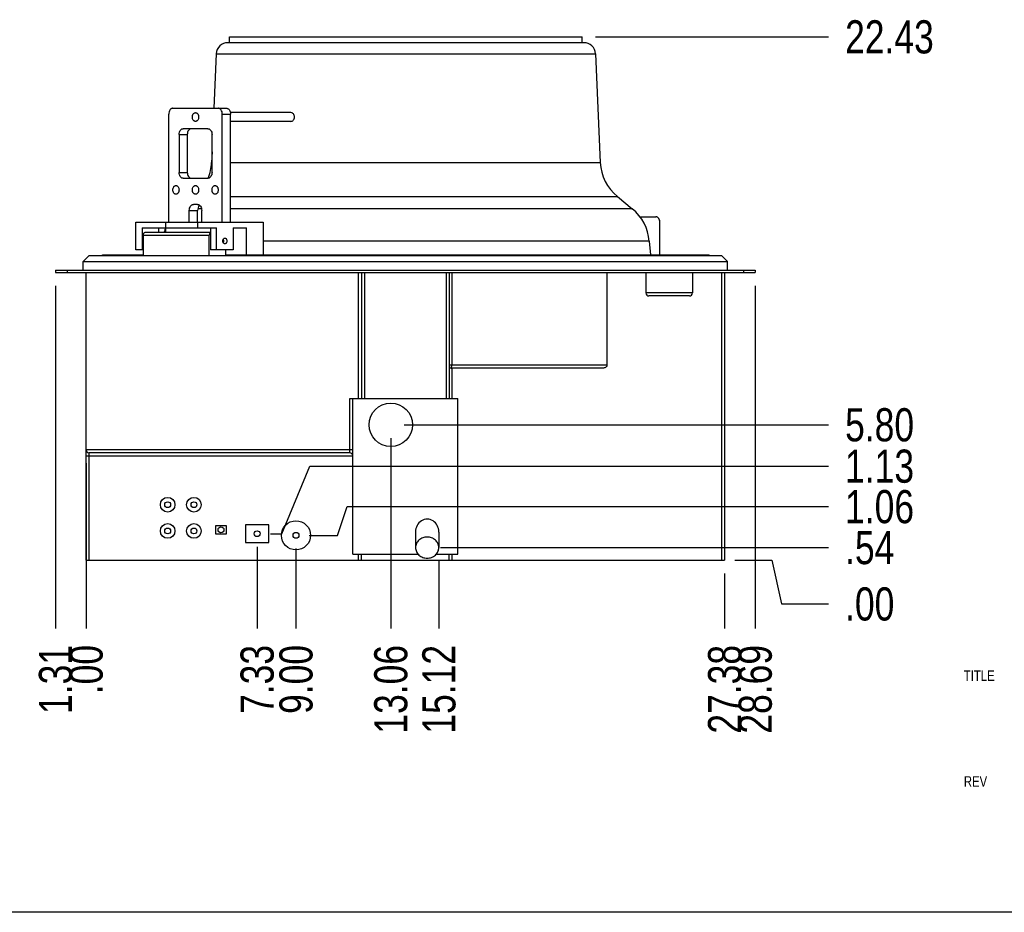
# Model space of a CAD drawing. Header units: inches. Extents: x 0 to 16, y 0 to 10.
# Tile 4 of 31: x 8.8 to 13.4, y 0 to 4.2. Entities that reach past the tile are written whole.
import ezdxf

# ---------------------------------------------------------------- set-up
doc = ezdxf.new("R2010")
doc.units = ezdxf.units.IN
doc.header["$LTSCALE"] = 0.935
doc.header["$MEASUREMENT"] = 0
doc.layers.get('0').update_dxf_attribs({"linetype": 'CONTINUOUS'})
doc.layers.add('02___PRT_ALL_AXES', color=7, linetype='CONTINUOUS')
doc.styles.get("Standard").update_dxf_attribs({"font": 'txt', "width": 0.8})
doc.dimstyles.new('DIMSTYLE_2', dxfattribs={"dimtxt": 0.15625, "dimasz": 0.1875, "dimexe": 0.125, "dimexo": 0.0625, "dimgap": 0.039062, "dimtad": 0, "dimtih": 1, "dimtoh": 1, "dimlfac": 9.090909, "dimzin": 4, "dimdsep": 46, "dimtxsty": 'STANDARD', "dimblk": '_FILLED', "dimblk1": '_FILLED', "dimblk2": '_FILLED', "dimcen": 0.09, "dimazin": 1, "dimtfac": 1, "dimtofl": 0, "dimtmove": 0, "dimatfit": 3, "dimldrblk": '_FILLED', "dimfxl": 1, "dimtolj": 1, "dimtzin": 4, "dimarcsym": 0})

# ---------------------------------------------------------------- blocks, each defined once
blk = doc.blocks.new('*D9')
at = {"color": 2, "linetype": 'CONTINUOUS'}
blk.add_line((8.9659, 2.954), (8.9659, 1.3388), dxfattribs=at)
at = {"color": 2, "linetype": 'CONTINUOUS', "insert": (8.8878, 1.2607), "char_height": 0.15625, "width": 0.5, "attachment_point": 3, "rotation": 90, "line_spacing_factor": 0.9}
blk.add_mtext('1.31', dxfattribs=at)
blk = doc.blocks.new('_FILLED')
at = {"color": 0, "linetype": 'BYBLOCK'}
blk.add_solid([(0, 0), (-1, 0.167), (-1, -0.167)], dxfattribs=at)
blk = doc.blocks.new('*D10')
at = {"color": 2, "linetype": 'CONTINUOUS'}
blk.add_line((9.1103, 2.1186), (9.1103, 1.3388), dxfattribs=at)
at = {"color": 2, "linetype": 'CONTINUOUS', "insert": (9.0322, 1.2607), "char_height": 0.15625, "width": 0.375, "attachment_point": 3, "rotation": 90, "line_spacing_factor": 0.9}
blk.add_mtext('.00', dxfattribs=at)
blk = doc.blocks.new('*D11')
at = {"color": 2, "linetype": 'CONTINUOUS'}
blk.add_line((9.9168, 1.7226), (9.9168, 1.3388), dxfattribs=at)
at = {"color": 2, "linetype": 'CONTINUOUS', "insert": (9.8387, 1.2607), "char_height": 0.15625, "width": 0.5, "attachment_point": 3, "rotation": 90, "line_spacing_factor": 0.9}
blk.add_mtext('7.33', dxfattribs=at)
blk = doc.blocks.new('*D12')
at = {"color": 2, "linetype": 'CONTINUOUS'}
blk.add_line((10.1002, 1.715), (10.1002, 1.3388), dxfattribs=at)
at = {"color": 2, "linetype": 'CONTINUOUS', "insert": (10.0221, 1.2607), "char_height": 0.15625, "width": 0.5, "attachment_point": 3, "rotation": 90, "line_spacing_factor": 0.9}
blk.add_mtext('9.00', dxfattribs=at)
blk = doc.blocks.new('*D13')
at = {"color": 2, "linetype": 'CONTINUOUS'}
blk.add_line((10.5472, 2.2365), (10.5472, 1.3388), dxfattribs=at)
at = {"color": 2, "linetype": 'CONTINUOUS', "insert": (10.469, 1.2607), "char_height": 0.15625, "width": 0.625, "attachment_point": 3, "rotation": 90, "line_spacing_factor": 0.9}
blk.add_mtext('13.06', dxfattribs=at)
blk = doc.blocks.new('*D14')
at = {"color": 2, "linetype": 'CONTINUOUS'}
blk.add_line((10.774, 1.6572), (10.774, 1.3388), dxfattribs=at)
at = {"color": 2, "linetype": 'CONTINUOUS', "insert": (10.6959, 1.2607), "char_height": 0.15625, "width": 0.625, "attachment_point": 3, "rotation": 90, "line_spacing_factor": 0.9}
blk.add_mtext('15.12', dxfattribs=at)
blk = doc.blocks.new('*D15')
at = {"color": 2, "linetype": 'CONTINUOUS'}
blk.add_line((12.1215, 1.5982), (12.1215, 1.3388), dxfattribs=at)
at = {"color": 2, "linetype": 'CONTINUOUS', "insert": (12.0434, 1.2607), "char_height": 0.15625, "width": 0.625, "attachment_point": 3, "rotation": 90, "line_spacing_factor": 0.9}
blk.add_mtext('27.38', dxfattribs=at)
blk = doc.blocks.new('*D16')
at = {"color": 2, "linetype": 'CONTINUOUS'}
blk.add_line((12.2659, 2.954), (12.2659, 1.3388), dxfattribs=at)
at = {"color": 2, "linetype": 'CONTINUOUS', "insert": (12.1878, 1.2607), "char_height": 0.15625, "width": 0.625, "attachment_point": 3, "rotation": 90, "line_spacing_factor": 0.9}
blk.add_mtext('28.69', dxfattribs=at)
blk = doc.blocks.new('*D17')
at = {"color": 2, "linetype": 'CONTINUOUS'}
blk.add_line((10.7815, 1.7197), (12.6116, 1.7197), dxfattribs=at)
at = {"color": 2, "linetype": 'CONTINUOUS', "insert": (12.6898, 1.7979), "char_height": 0.15625, "width": 0.375, "attachment_point": 1, "line_spacing_factor": 0.9}
blk.add_mtext('.54', dxfattribs=at)
blk = doc.blocks.new('*D18')
at = {"color": 2, "linetype": 'CONTINUOUS'}
for p, q in [((12.1697, 1.6607), (12.3446, 1.6607)), ((12.3446, 1.6607), (12.3895, 1.4539)), ((12.3895, 1.4539), (12.6116, 1.4539))]:
    blk.add_line(p, q, dxfattribs=at)
at = {"color": 2, "linetype": 'CONTINUOUS', "insert": (12.6898, 1.5321), "char_height": 0.15625, "width": 0.375, "attachment_point": 1, "line_spacing_factor": 0.9}
blk.add_mtext('.00', dxfattribs=at)
blk = doc.blocks.new('*D19')
at = {"color": 2, "linetype": 'CONTINUOUS'}
for p, q in [((10.296, 1.7775), (10.3409, 1.9129)), ((10.3409, 1.9129), (12.6116, 1.9129)), ((10.1627, 1.7775), (10.296, 1.7775))]:
    blk.add_line(p, q, dxfattribs=at)
at = {"color": 2, "linetype": 'CONTINUOUS', "insert": (12.6898, 1.991), "char_height": 0.15625, "width": 0.5, "attachment_point": 1, "line_spacing_factor": 0.9}
blk.add_mtext('1.06', dxfattribs=at)
blk = doc.blocks.new('*D20')
at = {"color": 2, "linetype": 'CONTINUOUS'}
for p, q in [((10.034, 1.7851), (10.165, 2.1038)), ((10.165, 2.1038), (12.6116, 2.1038)), ((9.9793, 1.7851), (10.034, 1.7851))]:
    blk.add_line(p, q, dxfattribs=at)
at = {"color": 2, "linetype": 'CONTINUOUS', "insert": (12.6898, 2.1819), "char_height": 0.15625, "width": 0.5, "attachment_point": 1, "line_spacing_factor": 0.9}
blk.add_mtext('1.13', dxfattribs=at)
blk = doc.blocks.new('*D21')
at = {"color": 2, "linetype": 'CONTINUOUS'}
blk.add_line((10.6097, 2.299), (12.6116, 2.299), dxfattribs=at)
at = {"color": 2, "linetype": 'CONTINUOUS', "insert": (12.6898, 2.3771), "char_height": 0.15625, "width": 0.5, "attachment_point": 1, "line_spacing_factor": 0.9}
blk.add_mtext('5.80', dxfattribs=at)
blk = doc.blocks.new('*D22')
at = {"color": 2, "linetype": 'CONTINUOUS'}
blk.add_line((11.5129, 4.1281), (12.6116, 4.1281), dxfattribs=at)
at = {"color": 2, "linetype": 'CONTINUOUS', "insert": (12.6898, 4.2062), "char_height": 0.15625, "width": 0.625, "attachment_point": 1, "line_spacing_factor": 0.9}
blk.add_mtext('22.43', dxfattribs=at)

msp = doc.modelspace()

# ---------------------------------------------------------------- linework, layer by layer
at = {"color": 7, "linetype": 'CONTINUOUS'}
for p, q in [((11.4579, 4.1006), (9.7792, 4.1006)), ((9.7242, 4.0479), (9.7131, 3.7912)), ((9.7242, 4.0479), (11.5128, 4.0479)), ((11.5128, 4.0479), (11.535, 3.5359)), ((9.5001, 3.2549), (9.5001, 3.7637)), ((9.5195, 3.7912), (9.7723, 3.7912)), ((9.7529, 3.2549), (9.7529, 3.7637)), ((9.7529, 3.7637), (9.7917, 3.7637)), ((9.7917, 3.2549), (9.7917, 3.7637)), ((9.6848, 3.6949), (9.5681, 3.6949)), ((9.5487, 3.6674), (9.5487, 3.4887)), ((9.5487, 3.6674), (9.5876, 3.6674)), ((9.5876, 3.6674), (9.5876, 3.4887)), ((9.7042, 3.4887), (9.7042, 3.6674)), ((9.7042, 3.5856), (9.7021, 3.5359)), ((9.7021, 3.5359), (9.7042, 3.5359)), ((9.7917, 3.5359), (11.535, 3.5359)), ((9.5487, 3.4887), (9.5876, 3.4887)), ((9.5681, 3.4612), (9.6848, 3.4612)), ((9.7917, 3.3749), (11.6158, 3.3749)), ((11.6158, 3.3749), (11.6861, 3.3176)), ((9.5973, 3.2549), (9.5973, 3.3099)), ((9.5973, 3.3099), (9.6362, 3.3099)), ((9.6362, 3.3374), (9.6167, 3.3374)), ((9.6362, 3.2549), (9.6362, 3.3099)), ((9.6548, 3.3176), (9.637, 3.3176)), ((9.6556, 3.2549), (9.6556, 3.3099)), ((11.6861, 3.3176), (9.7917, 3.3176)), ((9.345, 3.1243), (9.345, 3.2549)), ((9.345, 3.2549), (9.9452, 3.2549)), ((9.4853, 3.2549), (9.4853, 3.2274)), ((9.6365, 3.2549), (9.6365, 3.2274)), ((9.9452, 3.2549), (9.9452, 3.1007)), ((11.722, 3.2794), (11.7975, 3.2794)), ((11.8169, 3.1007), (11.8169, 3.2519)), ((9.3742, 3.2274), (9.3742, 3.1243)), ((9.3742, 3.2274), (9.726, 3.2274)), ((9.3905, 3.2068), (9.6968, 3.2068)), ((9.452, 3.2274), (9.452, 3.2068)), ((9.4865, 3.2068), (9.4865, 3.2274)), ((9.6968, 3.2274), (9.6968, 3.1243)), ((9.726, 3.1243), (9.726, 3.2274)), ((9.8038, 3.2274), (9.8038, 3.1243)), ((9.8038, 3.2274), (9.8675, 3.2274)), ((9.8675, 3.1007), (9.8675, 3.2274)), ((9.3804, 3.0968), (9.3804, 3.1925)), ((9.3804, 3.1925), (9.6915, 3.1925)), ((9.6915, 3.0968), (9.6915, 3.1925)), ((11.7664, 3.165), (9.9452, 3.165)), ((11.7664, 3.165), (11.7716, 3.1007)), ((9.3804, 3.1243), (9.345, 3.1243)), ((9.8038, 3.1243), (9.6968, 3.1243)), ((9.7693, 3.0968), (9.7693, 3.1243)), ((9.0969, 3.0693), (9.1244, 3.0968)), ((9.0969, 3.0281), (9.0969, 3.0693)), ((9.0969, 3.0693), (12.135, 3.0693)), ((9.1244, 3.0968), (12.1075, 3.0968)), ((9.1885, 3.1007), (9.3804, 3.1007)), ((9.7693, 3.1007), (12.0485, 3.1007)), ((12.135, 3.0693), (12.1075, 3.0968)), ((12.135, 3.0281), (12.135, 3.0693)), ((8.9659, 3.0281), (8.9659, 3.0165)), ((8.9659, 3.0281), (12.2659, 3.0281)), ((9.0209, 3.0281), (9.0209, 3.0165)), ((12.2109, 3.0281), (12.2109, 3.0165)), ((12.2659, 3.0281), (12.2659, 3.0165)), ((8.9659, 3.0165), (12.2659, 3.0165)), ((9.1103, 1.6607), (9.1103, 3.0165)), ((10.3954, 2.4228), (10.3954, 3.0165)), ((10.4097, 3.0165), (10.4097, 2.4228)), ((10.424, 3.0165), (10.424, 2.4228)), ((10.8084, 3.0165), (10.8084, 2.4228)), ((10.8227, 3.0165), (10.8227, 2.4228)), ((10.8347, 3.0165), (10.8347, 2.5803)), ((11.5671, 2.5803), (11.5671, 3.0165)), ((11.75, 3.0165), (11.75, 2.9208)), ((11.97, 3.0165), (11.97, 2.9208)), ((12.1072, 3.0165), (12.1072, 1.6607)), ((12.1215, 3.0165), (12.1215, 1.6607)), ((11.97, 2.9208), (11.75, 2.9208)), ((11.9557, 2.9065), (11.7643, 2.9065)), ((11.5671, 2.5803), (10.8227, 2.5803)), ((11.5469, 2.566), (10.8227, 2.566)), ((10.837, 2.4228), (10.837, 2.566)), ((10.3541, 2.4228), (10.8634, 2.4228)), ((10.3541, 2.1668), (10.3541, 2.4228)), ((10.3684, 1.6882), (10.3684, 2.4228)), ((10.8634, 1.6882), (10.8634, 2.4228)), ((10.3684, 2.1811), (9.1103, 2.1811)), ((9.1103, 2.1525), (10.3684, 2.1525)), ((9.1246, 1.6607), (9.1246, 2.1668)), ((10.3541, 2.1668), (9.1246, 2.1668)), ((9.7724, 1.8225), (9.7207, 1.8225)), ((9.7207, 1.8225), (9.7207, 1.7851)), ((9.7724, 1.7851), (9.7724, 1.8225)), ((9.9718, 1.8263), (9.8618, 1.8263)), ((9.8618, 1.8263), (9.8618, 1.7438)), ((9.9718, 1.7438), (9.9718, 1.8263)), ((9.7207, 1.7851), (9.7724, 1.7851)), ((9.8618, 1.7438), (9.9718, 1.7438)), ((10.3684, 1.6882), (10.6765, 1.6882)), ((10.3954, 1.6607), (10.3954, 1.6882)), ((10.4097, 1.6607), (10.4097, 1.6882)), ((10.7614, 1.6882), (10.8634, 1.6882)), ((10.8227, 1.6607), (10.8227, 1.6882)), ((10.837, 1.6607), (10.837, 1.6882)), ((9.1103, 1.6607), (12.1215, 1.6607)), ((16, 0), (0, 0))]:
    msp.add_line(p, q, dxfattribs=at)
for centre, radius, start, end in [((9.7792, 4.0456), 0.055, 90, 177.5234), ((11.4579, 4.0456), 0.055, 2.4766, 90), ((9.4823, 3.5454), 0.22, 337.4175, 357.5234), ((11.7548, 3.5454), 0.22, 182.4766, 230.82), ((9.6587, 3.3182), 0.0202, 129.6552, 135.8644), ((11.5471, 3.147), 0.22, 4.6742, 50.82), ((9.6899, 3.147), 0.22, 149.9726, 150.5357), ((9.6899, 3.147), 0.22, 158.4319, 164.2215), ((11.7643, 2.9208), 0.0143, 180, 270), ((11.9557, 2.9208), 0.0143, 270, 360), ((9.1246, 2.1811), 0.0143, 180, 270), ((10.3541, 2.1525), 0.0143, 0, 90)]:
    msp.add_arc(centre, radius, start, end, dxfattribs=at)
for points, knots in [([(9.5195, 3.7912), (9.5182, 3.7912), (9.5156, 3.7908), (9.5119, 3.7892), (9.5085, 3.7866), (9.5045, 3.7818), (9.501, 3.7741), (9.5001, 3.7672), (9.5001, 3.7637)], [0, 0, 0, 0, 0.103374, 0.210686, 0.3245, 0.446437, 0.712913, 1, 1, 1, 1]), ([(9.7529, 3.7637), (9.7529, 3.7672), (9.7519, 3.7741), (9.7484, 3.7818), (9.7444, 3.7866), (9.741, 3.7892), (9.7373, 3.7908), (9.7347, 3.7912), (9.7334, 3.7912)], [0, 0, 0, 0, 0.287087, 0.553563, 0.6755, 0.789314, 0.896626, 1, 1, 1, 1]), ([(9.7723, 3.7912), (9.7736, 3.7912), (9.7762, 3.7908), (9.7799, 3.7892), (9.7833, 3.7866), (9.7873, 3.7818), (9.7908, 3.7741), (9.7917, 3.7672), (9.7917, 3.7637)], [0, 0, 0, 0, 0.103374, 0.210686, 0.3245, 0.446437, 0.712913, 1, 1, 1, 1]), ([(9.5487, 3.6674), (9.5487, 3.671), (9.5496, 3.6779), (9.5531, 3.6856), (9.5571, 3.6904), (9.5605, 3.693), (9.5642, 3.6946), (9.5668, 3.6949), (9.5681, 3.6949)], [0, 0, 0, 0, 0.287087, 0.553563, 0.6755, 0.789314, 0.896626, 1, 1, 1, 1]), ([(9.607, 3.6949), (9.6057, 3.6949), (9.6031, 3.6946), (9.5994, 3.693), (9.596, 3.6904), (9.592, 3.6856), (9.5885, 3.6779), (9.5876, 3.671), (9.5876, 3.6674)], [0, 0, 0, 0, 0.103374, 0.210686, 0.3245, 0.446437, 0.712913, 1, 1, 1, 1]), ([(9.6848, 3.6949), (9.6861, 3.6949), (9.6887, 3.6946), (9.6924, 3.693), (9.6958, 3.6904), (9.6998, 3.6856), (9.7033, 3.6779), (9.7042, 3.671), (9.7042, 3.6674)], [0, 0, 0, 0, 0.103374, 0.210686, 0.3245, 0.446437, 0.712913, 1, 1, 1, 1]), ([(9.5681, 3.4612), (9.5668, 3.4612), (9.5642, 3.4616), (9.5605, 3.4632), (9.5571, 3.4658), (9.5531, 3.4705), (9.5496, 3.4783), (9.5487, 3.4852), (9.5487, 3.4887)], [0, 0, 0, 0, 0.103374, 0.210686, 0.3245, 0.446437, 0.712913, 1, 1, 1, 1]), ([(9.5876, 3.4887), (9.5876, 3.4852), (9.5885, 3.4783), (9.592, 3.4705), (9.596, 3.4658), (9.5994, 3.4632), (9.6031, 3.4616), (9.6057, 3.4612), (9.607, 3.4612)], [0, 0, 0, 0, 0.287087, 0.553563, 0.6755, 0.789314, 0.896626, 1, 1, 1, 1]), ([(9.7042, 3.4887), (9.7042, 3.4852), (9.7033, 3.4783), (9.6998, 3.4705), (9.6958, 3.4658), (9.6924, 3.4632), (9.6887, 3.4616), (9.6861, 3.4612), (9.6848, 3.4612)], [0, 0, 0, 0, 0.287087, 0.553563, 0.6755, 0.789314, 0.896626, 1, 1, 1, 1]), ([(9.5973, 3.3099), (9.5973, 3.3135), (9.5982, 3.3204), (9.6017, 3.3281), (9.6058, 3.3329), (9.6091, 3.3355), (9.6128, 3.3371), (9.6155, 3.3374), (9.6167, 3.3374)], [0, 0, 0, 0, 0.287087, 0.553563, 0.6755, 0.789314, 0.896626, 1, 1, 1, 1]), ([(9.6362, 3.3374), (9.6375, 3.3374), (9.6401, 3.3371), (9.6438, 3.3355), (9.6472, 3.3329), (9.6512, 3.3281), (9.6547, 3.3204), (9.6556, 3.3135), (9.6556, 3.3099)], [0, 0, 0, 0, 0.103374, 0.210686, 0.3245, 0.446437, 0.712913, 1, 1, 1, 1]), ([(9.6442, 3.3322), (9.6415, 3.3295), (9.6375, 3.3222), (9.6362, 3.3142), (9.6362, 3.3099)], [0, 0, 0, 0, 0.473821, 1, 1, 1, 1]), ([(11.8169, 3.2519), (11.8169, 3.2555), (11.816, 3.2623), (11.8125, 3.2701), (11.8084, 3.2748), (11.8051, 3.2774), (11.8013, 3.279), (11.7987, 3.2794), (11.7975, 3.2794)], [0, 0, 0, 0, 0.287087, 0.553563, 0.6755, 0.789314, 0.896626, 1, 1, 1, 1]), ([(9.3804, 3.1925), (9.3804, 3.1944), (9.3809, 3.1979), (9.383, 3.2026), (9.3863, 3.206), (9.3892, 3.2068), (9.3905, 3.2068)], [0, 0, 0, 0, 0.28797, 0.555344, 0.790533, 1, 1, 1, 1]), ([(9.6967, 3.205), (9.695, 3.2037), (9.6923, 3.1997), (9.6915, 3.195), (9.6915, 3.1925)], [0, 0, 0, 0, 0.46724, 1, 1, 1, 1]), ([(10.8323, 2.566), (10.8323, 2.566), (10.8323, 2.566), (10.8324, 2.566), (10.8324, 2.5661), (10.8326, 2.5662), (10.8327, 2.5664), (10.833, 2.5666), (10.8333, 2.5671), (10.8335, 2.5677), (10.8337, 2.5684), (10.8339, 2.5692), (10.834, 2.5706), (10.8343, 2.5724), (10.8345, 2.5749), (10.8346, 2.5775), (10.8347, 2.5793), (10.8347, 2.5803)], [0, 0, 0, 0, 0.0018, 0.006274, 0.014898, 0.027049, 0.042069, 0.059348, 0.098631, 0.142964, 0.193489, 0.25084, 0.315058, 0.462477, 0.630239, 0.812005, 1, 1, 1, 1]), ([(11.5671, 2.5803), (11.5671, 2.5791), (11.5667, 2.5768), (11.5651, 2.5738), (11.5627, 2.5712), (11.559, 2.5686), (11.5537, 2.5665), (11.5492, 2.566), (11.5469, 2.566)], [0, 0, 0, 0, 0.125162, 0.250474, 0.375724, 0.500824, 0.750318, 1, 1, 1, 1])]:
    msp.add_open_spline(points, degree=3, knots=knots, dxfattribs=at)
at = {"layer": '02___PRT_ALL_AXES', "color": 7, "linetype": 'CONTINUOUS'}
for p, q in [((9.7867, 4.1006), (9.7867, 4.1281)), ((9.7867, 4.1281), (11.4504, 4.1281)), ((11.4504, 4.1006), (11.4504, 4.1281)), ((10.0767, 3.7706), (9.791, 3.7706)), ((10.0754, 3.7293), (9.7917, 3.7293)), ((9.1885, 3.0968), (9.1885, 3.1007)), ((12.0485, 3.0968), (12.0485, 3.1007)), ((10.664, 1.7932), (10.664, 1.7197)), ((10.774, 1.7932), (10.774, 1.7197))]:
    msp.add_line(p, q, dxfattribs=at)
for centre, radius in [((10.5472, 2.299), 0.1023), ((9.4952, 1.9219), 0.0344), ((9.619, 1.9219), 0.0344), ((9.4952, 1.9219), 0.0138), ((9.619, 1.9219), 0.0138), ((9.4952, 1.7982), 0.0344), ((9.4952, 1.7982), 0.0138), ((9.619, 1.7982), 0.0344), ((9.619, 1.7982), 0.0138), ((9.7466, 1.8038), 0.0138), ((10.1002, 1.7775), 0.0688), ((9.9168, 1.7851), 0.0138), ((10.1002, 1.7775), 0.0138)]:
    msp.add_circle(centre, radius, dxfattribs=at)
for centre, radius, start, end in [((9.7445, 3.1669), 0.0148, 22.09, 28.9836), ((9.7445, 3.1643), 0.0148, 331.0164, 337.91), ((9.7408, 3.1656), 0.0188, 357.4884, 2.5116)]:
    msp.add_arc(centre, radius, start, end, dxfattribs=at)
msp.add_ellipse((10.719, 1.7932), major_axis=(0, -0.0607), ratio=0.906308, start_param=1.570796, end_param=4.712389, dxfattribs=at)
for points, knots in [([(9.6119, 3.7499), (9.6119, 3.7526), (9.6126, 3.7578), (9.6152, 3.7636), (9.6182, 3.7671), (9.6208, 3.7691), (9.6235, 3.7703), (9.6255, 3.7706), (9.6265, 3.7706)], [0, 0, 0, 0, 0.287056, 0.553581, 0.675485, 0.789338, 0.896542, 1, 1, 1, 1]), ([(9.6265, 3.7706), (9.6274, 3.7706), (9.6294, 3.7703), (9.6322, 3.7691), (9.6347, 3.7671), (9.6377, 3.7636), (9.6404, 3.7578), (9.641, 3.7526), (9.641, 3.7499)], [0, 0, 0, 0, 0.103458, 0.210662, 0.324515, 0.446419, 0.712944, 1, 1, 1, 1]), ([(10.0929, 3.7499), (10.093, 3.7526), (10.0924, 3.7579), (10.0889, 3.7647), (10.0834, 3.7694), (10.0789, 3.7706), (10.0767, 3.7706)], [0, 0, 0, 0, 0.275376, 0.535711, 0.775202, 1, 1, 1, 1]), ([(9.6265, 3.7293), (9.6255, 3.7293), (9.6235, 3.7296), (9.6208, 3.7308), (9.6182, 3.7328), (9.6152, 3.7363), (9.6126, 3.7421), (9.6119, 3.7473), (9.6119, 3.7499)], [0, 0, 0, 0, 0.103458, 0.210662, 0.324515, 0.446419, 0.712944, 1, 1, 1, 1]), ([(9.641, 3.7499), (9.641, 3.7473), (9.6404, 3.7421), (9.6377, 3.7363), (9.6347, 3.7328), (9.6322, 3.7308), (9.6294, 3.7296), (9.6274, 3.7293), (9.6265, 3.7293)], [0, 0, 0, 0, 0.287056, 0.553581, 0.675485, 0.789338, 0.896542, 1, 1, 1, 1]), ([(10.0754, 3.7293), (10.0776, 3.7293), (10.0823, 3.7305), (10.088, 3.7352), (10.0918, 3.742), (10.0929, 3.7473), (10.0929, 3.7499)], [0, 0, 0, 0, 0.223968, 0.465535, 0.726929, 1, 1, 1, 1]), ([(9.5195, 3.4062), (9.5195, 3.4089), (9.5202, 3.414), (9.5229, 3.4198), (9.5259, 3.4234), (9.5284, 3.4253), (9.5312, 3.4265), (9.5332, 3.4268), (9.5341, 3.4268)], [0, 0, 0, 0, 0.287056, 0.553581, 0.675485, 0.789338, 0.896542, 1, 1, 1, 1]), ([(9.5341, 3.3856), (9.5332, 3.3856), (9.5312, 3.3859), (9.5284, 3.3871), (9.5259, 3.389), (9.5229, 3.3926), (9.5202, 3.3984), (9.5195, 3.4035), (9.5195, 3.4062)], [0, 0, 0, 0, 0.103458, 0.210662, 0.324515, 0.446419, 0.712944, 1, 1, 1, 1]), ([(9.5341, 3.4268), (9.5351, 3.4268), (9.5371, 3.4265), (9.5398, 3.4253), (9.5424, 3.4234), (9.5454, 3.4198), (9.548, 3.414), (9.5487, 3.4089), (9.5487, 3.4062)], [0, 0, 0, 0, 0.103458, 0.210662, 0.324515, 0.446419, 0.712944, 1, 1, 1, 1]), ([(9.5487, 3.4062), (9.5487, 3.4035), (9.548, 3.3984), (9.5454, 3.3926), (9.5424, 3.389), (9.5398, 3.3871), (9.5371, 3.3859), (9.5351, 3.3856), (9.5341, 3.3856)], [0, 0, 0, 0, 0.287056, 0.553581, 0.675485, 0.789338, 0.896542, 1, 1, 1, 1]), ([(9.6119, 3.4062), (9.6119, 3.4089), (9.6126, 3.414), (9.6152, 3.4198), (9.6182, 3.4234), (9.6208, 3.4253), (9.6235, 3.4265), (9.6255, 3.4268), (9.6265, 3.4268)], [0, 0, 0, 0, 0.287056, 0.553581, 0.675485, 0.789338, 0.896542, 1, 1, 1, 1]), ([(9.6265, 3.3856), (9.6255, 3.3856), (9.6235, 3.3859), (9.6208, 3.3871), (9.6182, 3.389), (9.6152, 3.3926), (9.6126, 3.3984), (9.6119, 3.4035), (9.6119, 3.4062)], [0, 0, 0, 0, 0.103458, 0.210662, 0.324515, 0.446419, 0.712944, 1, 1, 1, 1]), ([(9.6265, 3.4268), (9.6274, 3.4268), (9.6294, 3.4265), (9.6322, 3.4253), (9.6347, 3.4234), (9.6377, 3.4198), (9.6404, 3.414), (9.641, 3.4089), (9.641, 3.4062)], [0, 0, 0, 0, 0.103458, 0.210662, 0.324515, 0.446419, 0.712944, 1, 1, 1, 1]), ([(9.641, 3.4062), (9.641, 3.4035), (9.6404, 3.3984), (9.6377, 3.3926), (9.6347, 3.389), (9.6322, 3.3871), (9.6294, 3.3859), (9.6274, 3.3856), (9.6265, 3.3856)], [0, 0, 0, 0, 0.287056, 0.553581, 0.675485, 0.789338, 0.896542, 1, 1, 1, 1]), ([(9.7042, 3.4062), (9.7042, 3.4089), (9.7049, 3.414), (9.7075, 3.4198), (9.7106, 3.4234), (9.7131, 3.4253), (9.7159, 3.4265), (9.7178, 3.4268), (9.7188, 3.4268)], [0, 0, 0, 0, 0.287056, 0.553581, 0.675485, 0.789338, 0.896542, 1, 1, 1, 1]), ([(9.7188, 3.3856), (9.7178, 3.3856), (9.7159, 3.3859), (9.7131, 3.3871), (9.7106, 3.389), (9.7075, 3.3926), (9.7049, 3.3984), (9.7042, 3.4035), (9.7042, 3.4062)], [0, 0, 0, 0, 0.103458, 0.210662, 0.324515, 0.446419, 0.712944, 1, 1, 1, 1]), ([(9.7188, 3.4268), (9.7197, 3.4268), (9.7217, 3.4265), (9.7245, 3.4253), (9.727, 3.4234), (9.7301, 3.4198), (9.7327, 3.414), (9.7334, 3.4089), (9.7334, 3.4062)], [0, 0, 0, 0, 0.103458, 0.210662, 0.324515, 0.446419, 0.712944, 1, 1, 1, 1]), ([(9.7334, 3.4062), (9.7334, 3.4035), (9.7327, 3.3984), (9.7301, 3.3926), (9.727, 3.389), (9.7245, 3.3871), (9.7217, 3.3859), (9.7197, 3.3856), (9.7188, 3.3856)], [0, 0, 0, 0, 0.287056, 0.553581, 0.675485, 0.789338, 0.896542, 1, 1, 1, 1]), ([(9.7552, 3.1656), (9.7552, 3.1673), (9.7556, 3.1708), (9.7576, 3.1753), (9.7608, 3.1785), (9.7636, 3.1793), (9.7649, 3.1793)], [0, 0, 0, 0, 0.28797, 0.555344, 0.790533, 1, 1, 1, 1]), ([(9.7649, 3.1518), (9.7636, 3.1518), (9.7608, 3.1527), (9.7576, 3.1559), (9.7556, 3.1604), (9.7552, 3.1638), (9.7552, 3.1656)], [0, 0, 0, 0, 0.209467, 0.444656, 0.71203, 1, 1, 1, 1]), ([(9.7596, 3.1664), (9.7595, 3.1669), (9.7594, 3.169), (9.7589, 3.171), (9.7583, 3.1724)], [0, 0, 0, 0, 0.254618, 1, 1, 1, 1]), ([(9.7583, 3.1587), (9.7585, 3.1592), (9.7592, 3.1611), (9.7595, 3.1632), (9.7596, 3.1647)], [0, 0, 0, 0, 0.24406, 1, 1, 1, 1]), ([(9.7649, 3.1793), (9.7662, 3.1793), (9.7689, 3.1785), (9.7721, 3.1753), (9.7741, 3.1708), (9.7746, 3.1673), (9.7746, 3.1656)], [0, 0, 0, 0, 0.209467, 0.444656, 0.71203, 1, 1, 1, 1]), ([(9.7746, 3.1656), (9.7746, 3.1638), (9.7741, 3.1604), (9.7721, 3.1559), (9.7689, 3.1527), (9.7662, 3.1518), (9.7649, 3.1518)], [0, 0, 0, 0, 0.28797, 0.555344, 0.790533, 1, 1, 1, 1]), ([(10.774, 1.7197), (10.774, 1.7262), (10.771, 1.7396), (10.7586, 1.7562), (10.7403, 1.7671), (10.719, 1.7708), (10.6977, 1.7671), (10.6794, 1.7562), (10.667, 1.7396), (10.664, 1.7262), (10.664, 1.7197)], [0, 0, 0, 0, 0.11929, 0.24198, 0.369384, 0.5, 0.630616, 0.75802, 0.88071, 1, 1, 1, 1]), ([(10.664, 1.7197), (10.664, 1.7132), (10.667, 1.6999), (10.6794, 1.6833), (10.6977, 1.6724), (10.719, 1.6686), (10.7403, 1.6724), (10.7586, 1.6833), (10.771, 1.6999), (10.774, 1.7132), (10.774, 1.7197)], [0, 0, 0, 0, 0.11929, 0.24198, 0.369384, 0.5, 0.630616, 0.75802, 0.88071, 1, 1, 1, 1])]:
    msp.add_open_spline(points, degree=3, knots=knots, dxfattribs=at)

# ---------------------------------------------------------------- texts
at = {"color": 2, "linetype": 'CONTINUOUS', "char_height": 0.05, "attachment_point": 1, "line_spacing_factor": 0.9}
for s, insert, width in [('TITLE', (13.2497, 1.1409), 0.2), ('REV', (13.2499, 0.6419), 0.12)]:
    msp.add_mtext(s, dxfattribs=dict(at, insert=insert, width=width))

# ---------------------------------------------------------------- dimensions: what is measured, and where the dimension line sits
at = {"color": 2, "linetype": 'CONTINUOUS'}
for feature_location, offset, dtype, origin, picture, middle in [((11.5129, 4.1281), (1.0987, 0), 0, (11.4504, 1.6607), '*D22', (13.0062, 4.1281)), ((12.2659, 2.954), (0, -1.6152), 1, (9.1103, 3.0165), '*D16', (12.2659, 0.9482)), ((8.9659, 2.954), (0, -1.6152), 1, (9.1103, 2.1811), '*D9', (8.9659, 1.0107)), ((10.6097, 2.299), (2.002, 0), 0, (10.5472, 1.6607), '*D21', (12.9398, 2.299)), ((10.5472, 2.2365), (0, -0.8977), 1, (9.1103, 2.299), '*D13', (10.5472, 0.9638)), ((9.9793, 1.7851), (2.6323, 0.3187), 0, (9.9168, 1.6607), '*D20', (12.9593, 2.1038)), ((9.1102894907, 2.1185717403), (0, -0.7797581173), 1, (9.1102894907, 2.1810717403), '*D10', (9.1102895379, 1.0849072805)), ((10.1627, 1.7775), (2.4489, 0.1354), 0, (10.1002, 1.6607), '*D19', (12.9554, 1.9129)), ((9.9168, 1.7226), (0, -0.3838), 1, (9.1103, 1.7851), '*D11', (9.9168, 1.0146)), ((10.1002, 1.715), (0, -0.3762), 1, (9.1103, 1.7775), '*D12', (10.1002, 1.0107)), ((10.7815, 1.7197), (1.8302, 0), 0, (12.1072, 1.6607), '*D17', (12.8929, 1.7197)), ((10.774, 1.6572), (0, -0.3184), 1, (9.1103, 1.7197), '*D14', (10.774, 0.9638)), ((12.1215, 1.5982), (0, -0.2594), 1, (9.1103, 1.6607), '*D15', (12.1215, 0.9521)), ((12.1697394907, 1.6606947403), (0.4418979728, -0.206750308), 0, (12.1072394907, 1.6606947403), '*D18', (12.8889810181, 1.4539443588))]:
    dim = msp.add_ordinate_dim(feature_location=feature_location, offset=offset, dtype=dtype, origin=origin, dimstyle='DIMSTYLE_2', dxfattribs=at)
    dim.commit()
    dim.dimension.update_dxf_attribs({"geometry": picture, "text_midpoint": middle})

doc.saveas('drawing.dxf')
